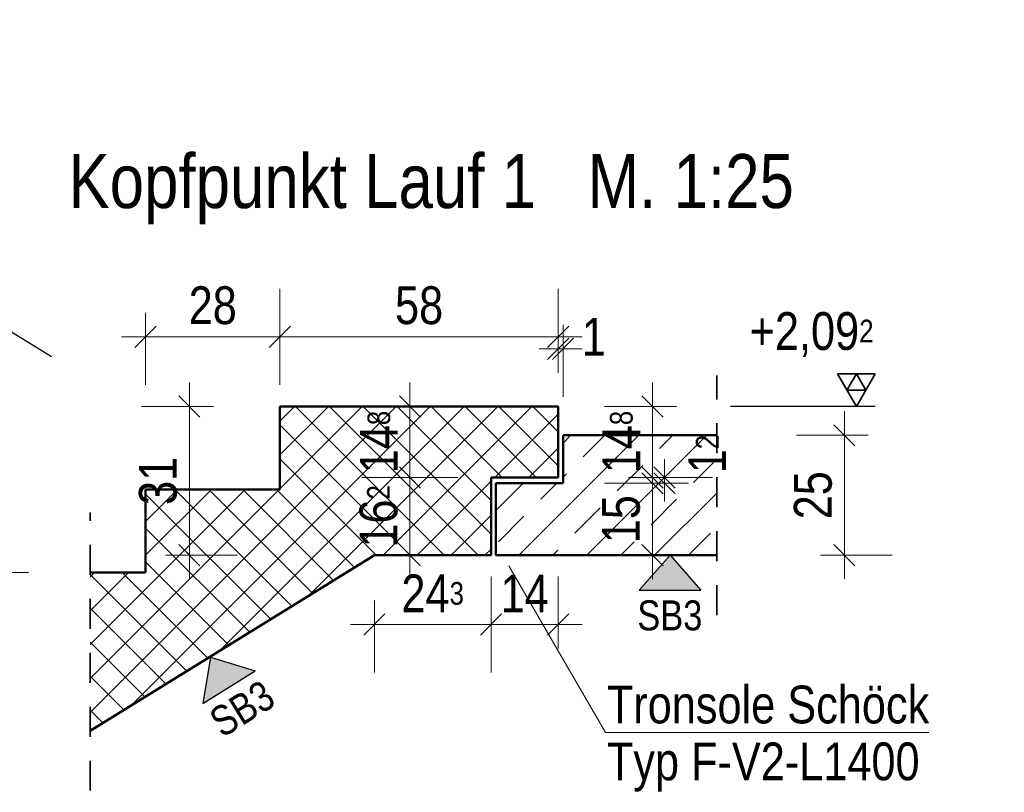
# Model space of a CAD drawing. Header units: millimetres. Extents: x 0 to 60.3, y -32.3 to 42.
# Tile 47 of 57: x 26.1 to 30.2, y 25.3 to 28.6. Entities that reach past the tile are written whole.
import ezdxf

# ---------------------------------------------------------------- set-up
doc = ezdxf.new("R2010")
doc.units = ezdxf.units.MM
doc.linetypes.add('HIDDEN', pattern=[0.375, 0.25, -0.125])
doc.layers.add('Schraffuren', color=7, linetype='Continuous', lineweight=20)
doc.styles.add('Arial Narrow', font='ARIALN.TTF')
doc.dimstyles.new('Arch_Strakon_dimstyle', dxfattribs={"dimtxt": 15.75, "dimasz": 1, "dimexe": 1.25, "dimexo": 0.0625, "dimgap": 1, "dimtad": 0, "dimdec": 4, "dimzin": 12, "dimdsep": 46, "dimtxsty": 'Arial Narrow', "dimblk": 'Arrowhead_Tick', "dimsah": 1, "dimcen": 0, "dimse1": 1, "dimse2": 1, "dimclrd": 6, "dimclrt": 2, "dimazin": 0, "dimtfac": 1, "dimtdec": 4, "dimtmove": 0, "dimatfit": 3, "dimldrblk": 'NONE', "dimfxl": 1, "dimtvp": 1, "dimtolj": 1, "dimtzin": 0, "dimlwd": 13, "dimarcsym": 2})

# ---------------------------------------------------------------- blocks, each defined once
blk = doc.blocks.new('Arrowhead_Tick')
at = {"color": 0, "linetype": 'Continuous', "lineweight": -2}
for p, q in [((0, 20), (0, -10)), ((-1, 0), (0, 0)), ((10, 0), (0, 0))]:
    blk.add_line(p, q, dxfattribs=at)
at = {"color": 2, "linetype": 'Continuous', "lineweight": 35}
blk.add_line((4.42, 4.42), (-4.42, -4.42), dxfattribs=at)
blk = doc.blocks.new('*D508')
at = {"color": 6, "linetype": 'Continuous', "lineweight": 13}
blk.add_line((26.6112, 27.2299), (27.1512, 27.2299), dxfattribs=at)
at = {"layer": 'Defpoints', "color": 0}
for p in [(27.1612, 27.2299), (27.1612, 26.9387), (26.6012, 26.5927)]:
    blk.add_point(p, dxfattribs=at)
at = {"color": 6, "lineweight": 13, "xscale": 0.01, "yscale": 0.01, "zscale": 0.01}
blk.add_blockref('Arrowhead_Tick', (27.1612, 27.2299), dxfattribs=at)
at = {"color": 6, "lineweight": 13, "xscale": 0.01, "yscale": 0.01, "zscale": 0.01, "rotation": 180}
blk.add_blockref('Arrowhead_Tick', (26.6012, 27.2299), dxfattribs=at)
at = {"color": 2, "lineweight": 25, "insert": (26.8812, 27.3603), "char_height": 0.1575, "attachment_point": 5, "style": 'Arial Narrow'}
blk.add_mtext('\\A1;28', dxfattribs=at)
blk = doc.blocks.new('_None')
blk = doc.blocks.new('*D509')
at = {"color": 6, "linetype": 'Continuous', "lineweight": 13}
blk.add_line((27.1712, 27.2299), (28.3112, 27.2299), dxfattribs=at)
at = {"layer": 'Defpoints', "color": 0}
for p in [(28.3212, 27.2299), (27.1612, 26.9387), (28.3212, 26.9387)]:
    blk.add_point(p, dxfattribs=at)
at = {"color": 6, "lineweight": 13, "xscale": 0.01, "yscale": 0.01, "zscale": 0.01}
blk.add_blockref('Arrowhead_Tick', (28.3212, 27.2299), dxfattribs=at)
at = {"color": 6, "lineweight": 13, "xscale": 0.01, "yscale": 0.01, "zscale": 0.01, "rotation": 180}
blk.add_blockref('Arrowhead_Tick', (27.1612, 27.2299), dxfattribs=at)
at = {"color": 2, "lineweight": 25, "insert": (27.7412, 27.3603), "char_height": 0.1575, "attachment_point": 5, "style": 'Arial Narrow'}
blk.add_mtext('\\A1;58', dxfattribs=at)
blk = doc.blocks.new('*D510')
at = {"color": 6, "linetype": 'Continuous', "lineweight": 13}
for p, q in [((28.3112, 27.1799), (28.3012, 27.1799)), ((28.3212, 27.1799), (28.3412, 27.1799)), ((28.3512, 27.1799), (28.3612, 27.1799))]:
    blk.add_line(p, q, dxfattribs=at)
at = {"layer": 'Defpoints', "color": 0}
for p in [(28.3412, 27.1799), (28.3212, 26.9387), (28.3412, 26.8188)]:
    blk.add_point(p, dxfattribs=at)
at = {"color": 6, "lineweight": 13, "xscale": 0.01, "yscale": 0.01, "zscale": 0.01}
blk.add_blockref('Arrowhead_Tick', (28.3212, 27.1799), dxfattribs=at)
at = {"color": 6, "lineweight": 13, "xscale": 0.01, "yscale": 0.01, "zscale": 0.01, "rotation": 180}
blk.add_blockref('Arrowhead_Tick', (28.3412, 27.1799), dxfattribs=at)
at = {"color": 2, "lineweight": 25, "insert": (28.4696, 27.2299), "char_height": 0.1575, "attachment_point": 5, "style": 'Arial Narrow'}
blk.add_mtext('\\A1;1', dxfattribs=at)
blk = doc.blocks.new('*D511')
at = {"color": 6, "linetype": 'Continuous', "lineweight": 13}
blk.add_line((27.5649, 26.0299), (28.0312, 26.0299), dxfattribs=at)
at = {"layer": 'Defpoints', "color": 0}
for p in [(28.0412, 26.6427), (27.5549, 26.3188), (28.0412, 26.0299)]:
    blk.add_point(p, dxfattribs=at)
at = {"color": 6, "lineweight": 13, "xscale": 0.01, "yscale": 0.01, "zscale": 0.01}
blk.add_blockref('Arrowhead_Tick', (28.0412, 26.0299), dxfattribs=at)
at = {"color": 6, "lineweight": 13, "xscale": 0.01, "yscale": 0.01, "zscale": 0.01, "rotation": 180}
blk.add_blockref('Arrowhead_Tick', (27.5549, 26.0299), dxfattribs=at)
at = {"color": 2, "lineweight": 25, "insert": (27.798, 26.159), "char_height": 0.1575, "attachment_point": 5, "style": 'Arial Narrow'}
blk.add_mtext('\\A1;24{\\A1;\\H.6x;\\S3;}', dxfattribs=at)
blk = doc.blocks.new('*D512')
at = {"color": 6, "linetype": 'Continuous', "lineweight": 13}
blk.add_line((28.0512, 26.0299), (28.3112, 26.0299), dxfattribs=at)
at = {"layer": 'Defpoints', "color": 0}
for p in [(28.0412, 26.6427), (28.3212, 26.6427), (28.3212, 26.0299)]:
    blk.add_point(p, dxfattribs=at)
at = {"color": 6, "lineweight": 13, "xscale": 0.01, "yscale": 0.01, "zscale": 0.01}
blk.add_blockref('Arrowhead_Tick', (28.3212, 26.0299), dxfattribs=at)
at = {"color": 6, "lineweight": 13, "xscale": 0.01, "yscale": 0.01, "zscale": 0.01, "rotation": 180}
blk.add_blockref('Arrowhead_Tick', (28.0412, 26.0299), dxfattribs=at)
at = {"color": 2, "lineweight": 25, "insert": (28.1812, 26.159), "char_height": 0.1575, "attachment_point": 5, "style": 'Arial Narrow'}
blk.add_mtext('\\A1;14', dxfattribs=at)
blk = doc.blocks.new('*D516')
at = {"color": 6, "linetype": 'Continuous', "lineweight": 13}
blk.add_line((28.7138, 26.3288), (28.7138, 26.6088), dxfattribs=at)
at = {"layer": 'Defpoints', "color": 0}
for p in [(28.3412, 26.6188), (28.7138, 26.6188), (28.9822, 26.3188)]:
    blk.add_point(p, dxfattribs=at)
at = {"color": 6, "lineweight": 13, "xscale": 0.01, "yscale": 0.01, "zscale": 0.01}
for p, rotation in [((28.7138, 26.6188), 90), ((28.7138, 26.3188), 270)]:
    blk.add_blockref('Arrowhead_Tick', p, dxfattribs=dict(at, rotation=rotation))
at = {"color": 2, "lineweight": 25, "insert": (28.5834, 26.4688), "char_height": 0.1575, "attachment_point": 5, "rotation": 90, "style": 'Arial Narrow'}
blk.add_mtext('\\A1;15', dxfattribs=at)
blk = doc.blocks.new('*D517')
at = {"color": 6, "linetype": 'Continuous', "lineweight": 13}
for p, q in [((28.7638, 26.6527), (28.7638, 26.6627)), ((28.7638, 26.6188), (28.7638, 26.6427)), ((28.7638, 26.6088), (28.7638, 26.5988))]:
    blk.add_line(p, q, dxfattribs=at)
at = {"layer": 'Defpoints', "color": 0}
for p in [(28.3212, 26.6427), (28.7638, 26.6427), (28.3412, 26.6188)]:
    blk.add_point(p, dxfattribs=at)
at = {"color": 6, "lineweight": 13, "xscale": 0.01, "yscale": 0.01, "zscale": 0.01}
for p, rotation in [((28.7638, 26.6188), 90), ((28.7638, 26.6427), 270)]:
    blk.add_blockref('Arrowhead_Tick', p, dxfattribs=dict(at, rotation=rotation))
at = {"color": 2, "lineweight": 25, "insert": (28.9422, 26.7405), "char_height": 0.1575, "attachment_point": 5, "rotation": 90, "style": 'Arial Narrow'}
blk.add_mtext('\\A1;1{\\A1;\\H.6x;\\S2;}', dxfattribs=at)
blk = doc.blocks.new('*D518')
at = {"color": 6, "linetype": 'Continuous', "lineweight": 13}
blk.add_line((28.7138, 26.6527), (28.7138, 26.9287), dxfattribs=at)
at = {"layer": 'Defpoints', "color": 0}
for p in [(28.3212, 26.9387), (28.7138, 26.9387), (28.3212, 26.6427)]:
    blk.add_point(p, dxfattribs=at)
at = {"color": 6, "lineweight": 13, "xscale": 0.01, "yscale": 0.01, "zscale": 0.01}
for p, rotation in [((28.7138, 26.9387), 90), ((28.7138, 26.6427), 270)]:
    blk.add_blockref('Arrowhead_Tick', p, dxfattribs=dict(at, rotation=rotation))
at = {"color": 2, "lineweight": 25, "insert": (28.5847, 26.7907), "char_height": 0.1575, "attachment_point": 5, "rotation": 90, "style": 'Arial Narrow'}
blk.add_mtext('\\A1;14{\\A1;\\H.6x;\\S8;}', dxfattribs=at)
blk = doc.blocks.new('*D519')
at = {"color": 6, "linetype": 'Continuous', "lineweight": 13}
blk.add_line((27.7033, 26.3288), (27.7033, 26.6327), dxfattribs=at)
at = {"layer": 'Defpoints', "color": 0}
for p in [(27.7033, 26.6427), (28.0412, 26.6427), (27.5549, 26.3188)]:
    blk.add_point(p, dxfattribs=at)
at = {"color": 6, "lineweight": 13, "xscale": 0.01, "yscale": 0.01, "zscale": 0.01}
for p, rotation in [((27.7033, 26.6427), 90), ((27.7033, 26.3188), 270)]:
    blk.add_blockref('Arrowhead_Tick', p, dxfattribs=dict(at, rotation=rotation))
at = {"color": 2, "lineweight": 25, "insert": (27.5729, 26.4808), "char_height": 0.1575, "attachment_point": 5, "rotation": 90, "style": 'Arial Narrow'}
blk.add_mtext('\\A1;16{\\A1;\\H.6x;\\S2;}', dxfattribs=at)
blk = doc.blocks.new('*D520')
at = {"color": 6, "linetype": 'Continuous', "lineweight": 13}
blk.add_line((27.7033, 26.6527), (27.7033, 26.9287), dxfattribs=at)
at = {"layer": 'Defpoints', "color": 0}
for p in [(27.7033, 26.9387), (28.3212, 26.9387), (28.0412, 26.6427)]:
    blk.add_point(p, dxfattribs=at)
at = {"color": 6, "lineweight": 13, "xscale": 0.01, "yscale": 0.01, "zscale": 0.01}
for p, rotation in [((27.7033, 26.9387), 90), ((27.7033, 26.6427), 270)]:
    blk.add_blockref('Arrowhead_Tick', p, dxfattribs=dict(at, rotation=rotation))
at = {"color": 2, "lineweight": 25, "insert": (27.5742, 26.7907), "char_height": 0.1575, "attachment_point": 5, "rotation": 90, "style": 'Arial Narrow'}
blk.add_mtext('\\A1;14{\\A1;\\H.6x;\\S8;}', dxfattribs=at)
blk = doc.blocks.new('*D521')
at = {"color": 6, "linetype": 'Continuous', "lineweight": 13}
blk.add_line((26.7837, 26.3288), (26.7837, 26.9287), dxfattribs=at)
at = {"layer": 'Defpoints', "color": 0}
for p in [(26.7837, 26.9387), (27.1612, 26.9387), (27.5549, 26.3188)]:
    blk.add_point(p, dxfattribs=at)
at = {"color": 6, "lineweight": 13, "xscale": 0.01, "yscale": 0.01, "zscale": 0.01}
for p, rotation in [((26.7837, 26.9387), 90), ((26.7837, 26.3188), 270)]:
    blk.add_blockref('Arrowhead_Tick', p, dxfattribs=dict(at, rotation=rotation))
at = {"color": 2, "lineweight": 25, "insert": (26.6533, 26.6288), "char_height": 0.1575, "attachment_point": 5, "rotation": 90, "style": 'Arial Narrow'}
blk.add_mtext('\\A1;31', dxfattribs=at)
blk = doc.blocks.new('*D522')
at = {"color": 6, "linetype": 'Continuous', "lineweight": 13}
blk.add_line((25.9138, 26.2567), (25.9138, 26.5827), dxfattribs=at)
at = {"layer": 'Defpoints', "color": 0}
for p in [(25.9138, 26.5927), (26.6012, 26.5927), (26.6012, 26.2467)]:
    blk.add_point(p, dxfattribs=at)
at = {"color": 6, "lineweight": 13, "xscale": 0.01, "yscale": 0.01, "zscale": 0.01}
for p, rotation in [((25.9138, 26.5927), 90), ((25.9138, 26.2467), 270)]:
    blk.add_blockref('Arrowhead_Tick', p, dxfattribs=dict(at, rotation=rotation))
at = {"color": 2, "lineweight": 25, "insert": (25.7847, 26.4197), "char_height": 0.1575, "attachment_point": 5, "rotation": 90, "style": 'Arial Narrow'}
blk.add_mtext('\\A1;17{\\A1;\\H.6x;\\S3;}', dxfattribs=at)
blk = doc.blocks.new('*D554')
at = {"layer": 'Defpoints', "color": 0}
for p in [(28.9822, 26.8188), (29.5138, 26.8188), (28.9822, 26.3188)]:
    blk.add_point(p, dxfattribs=at)
at = {"layer": 'Schraffuren', "color": 6, "linetype": 'Continuous', "lineweight": 13}
blk.add_line((29.5138, 26.3288), (29.5138, 26.8088), dxfattribs=at)
at = {"layer": 'Schraffuren', "color": 6, "lineweight": 13, "xscale": 0.01, "yscale": 0.01, "zscale": 0.01}
for p, rotation in [((29.5138, 26.8188), 90), ((29.5138, 26.3188), 270)]:
    blk.add_blockref('Arrowhead_Tick', p, dxfattribs=dict(at, rotation=rotation))
at = {"layer": 'Schraffuren', "color": 2, "lineweight": 25, "insert": (29.3834, 26.5688), "char_height": 0.1575, "attachment_point": 5, "rotation": 90, "style": 'Arial Narrow'}
blk.add_mtext('\\A1;25', dxfattribs=at)

msp = doc.modelspace()

# ---------------------------------------------------------------- hatches: boundary and pattern name
at = {"lineweight": 13, "true_color": 0x80ff80}
for points in [[(28.787439, 26.318795), (28.916301, 26.172361), (28.658578, 26.172361)], [(26.872073, 25.89306), (27.058666, 25.836219), (26.839417, 25.700754)]]:
    msp.add_hatch(color=91, dxfattribs=at).paths.add_polyline_path(points)
at = {"layer": 'Schraffuren', "lineweight": 13}
h = msp.add_hatch(dxfattribs=at)
h.set_pattern_fill('FT', color=6, scale=0.01, angle=45, style=0, pattern_type=2)
h.set_pattern_definition([(45, (0, 0), (-0.07071068, 0.07071068), []), (135, (0, 0), (-0.07071068, -0.07071068), [])])
h.paths.add_polyline_path([(28.041224, 26.64273), (28.321224, 26.64273), (28.321224, 26.93873), (27.161224, 26.93873), (27.161224, 26.59273), (26.601224, 26.59273), (26.601224, 26.24673), (26.370112, 26.24673), (26.370112, 25.586726), (27.554858, 26.31873), (28.041224, 26.31873)])
h = msp.add_hatch(dxfattribs=at)
h.set_pattern_fill('bB', color=6, scale=0.01, angle=45, style=0, pattern_type=2)
h.set_pattern_definition([(45, (0, 0), (-0.1414214, 0.1414214), [0.15, -0.1]), (45, (-0.07071, 0.07071), (-0.1414214, 0.1414214), [])])
h.paths.add_polyline_path([(28.061203, 26.318795), (28.982159, 26.318795), (28.982159, 26.818795), (28.341224, 26.818795), (28.341224, 26.618795), (28.061203, 26.618795)])

# ---------------------------------------------------------------- linework, layer by layer
at = {"color": 3, "linetype": 'Continuous', "lineweight": 25}
for p, q in [((26.208738, 27.146437), (22.736762, 29.280848)), ((28.787439, 26.318795), (28.658578, 26.172361)), ((28.787439, 26.318795), (28.916301, 26.172361)), ((28.658578, 26.172361), (28.916301, 26.172361)), ((26.872073, 25.89306), (26.839417, 25.700754)), ((26.872073, 25.89306), (27.058666, 25.836219)), ((26.839417, 25.700754), (27.058666, 25.836219))]:
    msp.add_line(p, q, dxfattribs=at)
at = {"color": 2, "linetype": 'HIDDEN', "lineweight": 35, "ltscale": 0.5}
for p, q in [((28.982159, 26.068795), (28.982159, 27.068795)), ((26.370112, 25.336726), (26.370112, 26.49673))]:
    msp.add_line(p, q, dxfattribs=at)
at = {"color": 2, "linetype": 'Continuous', "lineweight": 35, "ltscale": 0.5}
for p, q in [((29.563803, 26.93873), (29.485053, 27.075125)), ((29.485053, 27.075125), (29.642553, 27.075125)), ((29.524428, 27.006928), (29.563803, 27.075125)), ((29.642553, 27.075125), (29.563803, 26.93873)), ((29.563803, 27.075125), (29.603178, 27.006928)), ((29.603178, 27.006928), (29.524428, 27.006928))]:
    msp.add_line(p, q, dxfattribs=at)
at = {"color": 4, "linetype": 'Continuous', "lineweight": 50}
for p, q in [((27.161224, 26.93873), (28.321224, 26.93873)), ((27.161224, 26.59273), (27.161224, 26.93873)), ((28.321224, 26.64273), (28.321224, 26.93873)), ((28.341224, 26.818795), (28.982159, 26.818795)), ((28.341224, 26.618795), (28.341224, 26.818795)), ((28.041224, 26.64273), (28.321224, 26.64273)), ((28.041224, 26.31873), (28.041224, 26.64273)), ((28.061203, 26.618795), (28.341224, 26.618795)), ((28.061203, 26.318795), (28.061203, 26.618795)), ((26.601224, 26.59273), (27.161224, 26.59273)), ((26.601224, 26.24673), (26.601224, 26.59273)), ((27.554858, 26.31873), (26.370112, 25.586726)), ((27.554858, 26.318795), (28.041224, 26.318795)), ((28.061203, 26.318795), (28.982159, 26.318795)), ((26.370112, 26.24673), (26.601224, 26.24673))]:
    msp.add_line(p, q, dxfattribs=at)
at = {"color": 3, "linetype": 'Continuous', "lineweight": 25, "ltscale": 0.5}
msp.add_line((29.642553, 26.93873), (29.038935, 26.93873), dxfattribs=at)
at = {"layer": 'Schraffuren', "color": 5, "linetype": 'Continuous', "lineweight": 18}
for p, q in [((28.518463, 25.578832), (28.115387, 26.274192)), ((29.865625, 25.578832), (28.518463, 25.578832))]:
    msp.add_line(p, q, dxfattribs=at)

# ---------------------------------------------------------------- texts
at = {"color": 4, "lineweight": 50, "style": 'Arial Narrow'}
msp.add_text('Kopfpunkt Lauf 1   M. 1:25', height=0.225, dxfattribs=at).set_placement((26.279687, 27.766723))
at = {"color": 3, "lineweight": 25, "style": 'Arial Narrow'}
msp.add_text('SB3', height=0.125, dxfattribs=at).set_placement((28.651207, 26.005344))
msp.add_text('SB3', height=0.125, rotation=31.710142, dxfattribs=at).set_placement((26.920935, 25.554796))
at = {"color": 2, "lineweight": 35, "insert": (29.06886, 27.33248), "char_height": 0.1575, "attachment_point": 1, "line_spacing_factor": 0.9, "style": 'Arial Narrow'}
msp.add_mtext(' +2,09{\\A1;\\H.6x;\\S2;}', dxfattribs=at)
at = {"layer": 'Schraffuren', "color": 2, "lineweight": 35, "style": 'Arial Narrow'}
for s, p in [('Tronsole Schöck', (28.523918, 25.617291)), ('Typ F-V2-L1400', (28.523918, 25.380079))]:
    msp.add_text(s, height=0.1575, dxfattribs=at).set_placement(p)

# ---------------------------------------------------------------- dimensions: what is measured, and where the dimension line sits
at = {"lineweight": 25}
for base, p1, p2, text, override, picture, middle in [((27.161224, 27.229907), (26.601224, 26.59273), (27.161224, 26.93873), '28', {"dimscale": 0.01, "dimtxt": 15.75, "dimasz": 1, "dimgap": 5, "dimtad": 1, "dimjust": 0, "dimtih": 0, "dimtoh": 0, "dimdec": 3, "dimdsep": 46, "dimtxsty": 'Arial Narrow', "dimclrd": 6, "dimclrt": 2, "dimtix": 1, "dimtofl": 255, "dimtmove": 0, "dimatfit": 2, "dimfxl": 0, "dimfxlon": 0, "dimtvp": 31.746032, "dimlwd": 13}, '*D508', (26.881224, 27.229907)), ((28.321224, 27.229907), (27.161224, 26.93873), (28.321224, 26.93873), '58', {"dimscale": 0.01, "dimtxt": 15.75, "dimasz": 1, "dimgap": 5, "dimtad": 1, "dimjust": 0, "dimtih": 0, "dimtoh": 0, "dimdec": 3, "dimdsep": 46, "dimtxsty": 'Arial Narrow', "dimclrd": 6, "dimclrt": 2, "dimtix": 1, "dimtofl": 255, "dimtmove": 0, "dimatfit": 2, "dimfxl": 0, "dimfxlon": 0, "dimtvp": 31.746032, "dimlwd": 13}, '*D509', (27.741224, 27.229907)), ((28.341224, 27.179907), (28.321224, 26.93873), (28.341224, 26.818795), '1', {"dimscale": 0.01, "dimtxt": 15.75, "dimasz": 1, "dimgap": 5, "dimtad": 1, "dimjust": 4, "dimtih": 0, "dimtoh": 0, "dimdec": 3, "dimdsep": 46, "dimtxsty": 'Arial Narrow', "dimclrd": 6, "dimclrt": 2, "dimtix": 0, "dimtofl": 255, "dimtmove": 2, "dimatfit": 2, "dimfxl": 0, "dimfxlon": 0, "dimtvp": 31.746032, "dimlwd": 13}, '*D510', (28.469586, 27.229907)), ((28.041224, 26.029907), (27.554858, 26.318795), (28.041224, 26.64273), '24{\\A1;\\H.6x;\\S3;}', {"dimscale": 0.01, "dimtxt": 15.75, "dimasz": 1, "dimgap": 5, "dimtad": 1, "dimjust": 0, "dimtih": 0, "dimtoh": 0, "dimdec": 3, "dimdsep": 46, "dimtxsty": 'Arial Narrow', "dimclrd": 6, "dimclrt": 2, "dimtix": 1, "dimtofl": 255, "dimtmove": 0, "dimatfit": 2, "dimfxl": 0, "dimfxlon": 0, "dimtvp": 31.746032, "dimlwd": 13}, '*D511', (27.798041, 26.029907)), ((28.321224, 26.029907), (28.041224, 26.64273), (28.321224, 26.64273), '14', {"dimscale": 0.01, "dimtxt": 15.75, "dimasz": 1, "dimgap": 5, "dimtad": 1, "dimjust": 0, "dimtih": 0, "dimtoh": 0, "dimdec": 3, "dimdsep": 46, "dimtxsty": 'Arial Narrow', "dimclrd": 6, "dimclrt": 2, "dimtix": 1, "dimtofl": 255, "dimtmove": 0, "dimatfit": 2, "dimfxl": 0, "dimfxlon": 0, "dimtvp": 31.746032, "dimlwd": 13}, '*D512', (28.181224, 26.029907))]:
    dim = msp.add_linear_dim(base=base, p1=p1, p2=p2, text=text, dimstyle='Arch_Strakon_dimstyle', override=override, dxfattribs=at)
    dim.commit()
    dim.dimension.update_dxf_attribs({"geometry": picture, "text_midpoint": middle, "dimtype": 160})
for base, p1, p2, text, override, picture, middle in [((27.7033, 26.93873), (28.041224, 26.64273), (28.321224, 26.93873), '14{\\A1;\\H.6x;\\S8;}', {"dimscale": 0.01, "dimtxt": 15.75, "dimasz": 1, "dimgap": 5, "dimtad": 1, "dimjust": 0, "dimtih": 0, "dimtoh": 0, "dimdec": 3, "dimdsep": 46, "dimtxsty": 'Arial Narrow', "dimclrd": 6, "dimclrt": 2, "dimtix": 1, "dimtofl": 255, "dimtmove": 0, "dimatfit": 2, "dimfxl": 0, "dimfxlon": 0, "dimtvp": 31.746032, "dimlwd": 13}, '*D520', (27.7033, 26.79073)), ((28.713803, 26.93873), (28.321224, 26.64273), (28.321224, 26.93873), '14{\\A1;\\H.6x;\\S8;}', {"dimscale": 0.01, "dimtxt": 15.75, "dimasz": 1, "dimgap": 5, "dimtad": 1, "dimjust": 0, "dimtih": 0, "dimtoh": 0, "dimdec": 3, "dimdsep": 46, "dimtxsty": 'Arial Narrow', "dimclrd": 6, "dimclrt": 2, "dimtix": 1, "dimtofl": 255, "dimtmove": 0, "dimatfit": 2, "dimfxl": 0, "dimfxlon": 0, "dimtvp": 31.746032, "dimlwd": 13}, '*D518', (28.713803, 26.79073)), ((26.783668, 26.93873), (27.554858, 26.318795), (27.161224, 26.93873), '31', {"dimscale": 0.01, "dimtxt": 15.75, "dimasz": 1, "dimgap": 5, "dimtad": 1, "dimjust": 0, "dimtih": 0, "dimtoh": 0, "dimdec": 3, "dimdsep": 46, "dimtxsty": 'Arial Narrow', "dimclrd": 6, "dimclrt": 2, "dimtix": 1, "dimtofl": 255, "dimtmove": 0, "dimatfit": 2, "dimfxl": 0, "dimfxlon": 0, "dimtvp": 31.746032, "dimlwd": 13}, '*D521', (26.783668, 26.628762)), ((28.763803, 26.64273), (28.341224, 26.618795), (28.321224, 26.64273), '1{\\A1;\\H.6x;\\S2;}', {"dimscale": 0.01, "dimtxt": 15.75, "dimasz": 1, "dimgap": 5, "dimtad": 0, "dimjust": 0, "dimtih": 0, "dimtoh": 0, "dimdec": 3, "dimdsep": 46, "dimtxsty": 'Arial Narrow', "dimclrd": 6, "dimclrt": 2, "dimtix": 0, "dimtofl": 255, "dimtmove": 2, "dimatfit": 2, "dimfxl": 0, "dimfxlon": 0, "dimtvp": 31.746032, "dimlwd": 13}, '*D517', (28.942239, 26.740491)), ((27.7033, 26.64273), (27.554858, 26.318795), (28.041224, 26.64273), '16{\\A1;\\H.6x;\\S2;}', {"dimscale": 0.01, "dimtxt": 15.75, "dimasz": 1, "dimgap": 5, "dimtad": 1, "dimjust": 0, "dimtih": 0, "dimtoh": 0, "dimdec": 3, "dimdsep": 46, "dimtxsty": 'Arial Narrow', "dimclrd": 6, "dimclrt": 2, "dimtix": 1, "dimtofl": 255, "dimtmove": 0, "dimatfit": 2, "dimfxl": 0, "dimfxlon": 0, "dimtvp": 31.746032, "dimlwd": 13}, '*D519', (27.7033, 26.480762)), ((25.913803, 26.59273), (26.601224, 26.24673), (26.601224, 26.59273), '17{\\A1;\\H.6x;\\S3;}', {"dimscale": 0.01, "dimtxt": 15.75, "dimasz": 1, "dimgap": 5, "dimtad": 1, "dimjust": 0, "dimtih": 0, "dimtoh": 0, "dimdec": 3, "dimdsep": 46, "dimtxsty": 'Arial Narrow', "dimclrd": 6, "dimclrt": 2, "dimtix": 1, "dimtofl": 255, "dimtmove": 0, "dimatfit": 2, "dimfxl": 0, "dimfxlon": 0, "dimtvp": 31.746032, "dimlwd": 13}, '*D522', (25.913803, 26.41973)), ((28.713803, 26.618795), (28.982159, 26.318795), (28.341224, 26.618795), '15', {"dimscale": 0.01, "dimtxt": 15.75, "dimasz": 1, "dimgap": 5, "dimtad": 1, "dimjust": 0, "dimtih": 0, "dimtoh": 0, "dimdec": 4, "dimdsep": 46, "dimtxsty": 'Arial Narrow', "dimclrd": 6, "dimclrt": 2, "dimtix": 1, "dimtofl": 255, "dimtmove": 0, "dimatfit": 2, "dimfxl": 0, "dimfxlon": 0, "dimtvp": 31.746032, "dimlwd": 13}, '*D516', (28.713803, 26.468795))]:
    dim = msp.add_linear_dim(base=base, p1=p1, p2=p2, angle=90, text=text, dimstyle='Arch_Strakon_dimstyle', override=override, dxfattribs=at)
    dim.commit()
    dim.dimension.update_dxf_attribs({"geometry": picture, "text_midpoint": middle, "dimtype": 160})
at = {"layer": 'Schraffuren', "lineweight": 25}
dim = msp.add_linear_dim(base=(29.513803, 26.818795), p1=(28.982159, 26.318795), p2=(28.982159, 26.818795), angle=90, text='25', dimstyle='Arch_Strakon_dimstyle', override={"dimscale": 0.01, "dimtxt": 15.75, "dimasz": 1, "dimgap": 5, "dimtad": 1, "dimjust": 0, "dimtih": 0, "dimtoh": 0, "dimdec": 3, "dimdsep": 46, "dimtxsty": 'Arial Narrow', "dimclrd": 6, "dimclrt": 2, "dimtix": 1, "dimtofl": 255, "dimtmove": 0, "dimatfit": 2, "dimfxl": 0, "dimfxlon": 0, "dimtvp": 31.746032, "dimlwd": 13}, dxfattribs=at)
dim.commit()
dim.dimension.update_dxf_attribs({"geometry": '*D554', "text_midpoint": (29.513803, 26.568795), "dimtype": 160})

doc.saveas('drawing.dxf')
